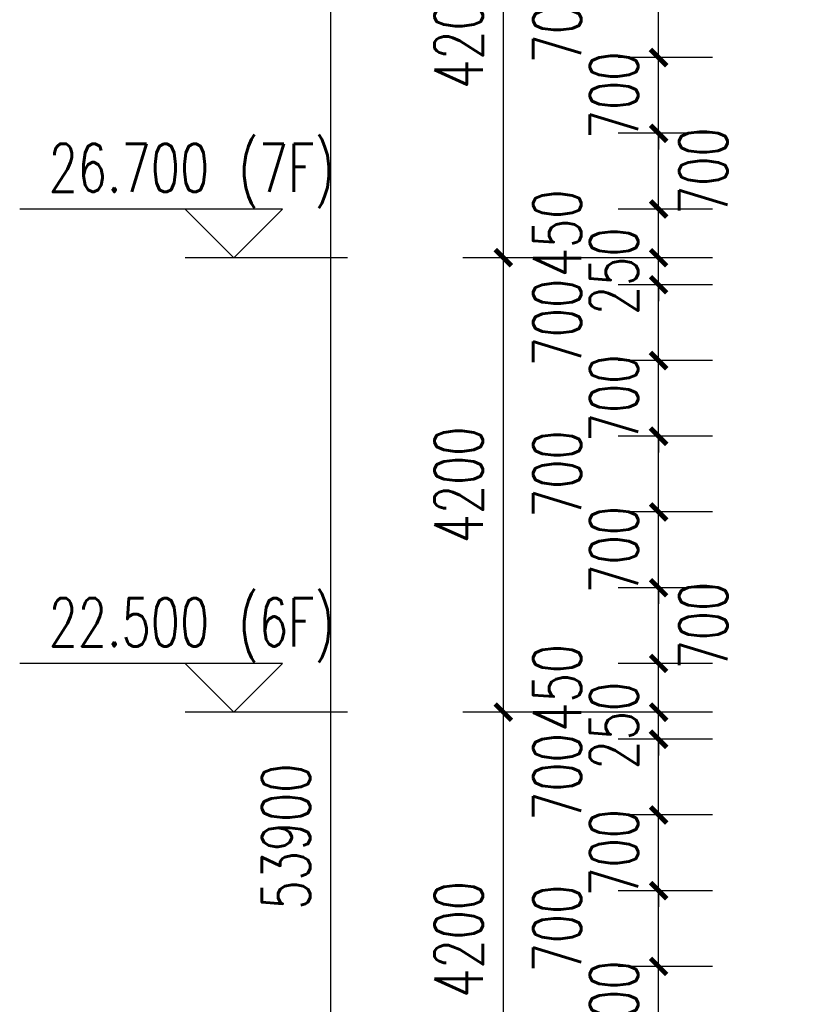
# Model space of a CAD drawing. Header units: millimetres. Extents: x 500457 to 783861, y -293374 to -162131.
# Tile 4 of 116: x 527470 to 534640, y -210551 to -201451. Entities that reach past the tile are written whole.
import ezdxf

# ---------------------------------------------------------------- set-up
doc = ezdxf.new("R2010")
doc.units = ezdxf.units.MM
doc.header["$LTSCALE"] = 1000
for name, color, linetype in [('DIM_ELEV', 3, 'Continuous'), ('PUB_DIM', 3, 'Continuous'), ('PUB_TEXT', 7, 'Continuous')]:
    doc.layers.add(name, color=color, linetype=linetype)
doc.styles.add('_TCH_DIM', font='SIMPLEX', dxfattribs={"bigfont": 'GBCBIG'})
doc.styles.add('_TCH_DIM_T3', font='SIMPLEX', dxfattribs={"width": 0.705882, "bigfont": 'GBCBIG'})
doc.dimstyles.new('_TCH_ARCH&&150', dxfattribs={"dimtxt": 446.25, "dimasz": 150, "dimexe": 375, "dimexo": 450, "dimgap": 189.375, "dimtad": 1, "dimdec": 0, "dimzin": 0, "dimdsep": 46, "dimtxsty": '_TCH_DIM_T3', "dimblk": 'ARCHTICK', "dimcen": 0.09, "dimclrt": 7, "dimazin": 2, "dimtfac": 1, "dimtdec": 0, "dimtix": 1, "dimtmove": 2, "dimatfit": 3, "dimfxl": 1, "dimtolj": 1, "dimtzin": 0, "dimarcsym": 0})

# ---------------------------------------------------------------- blocks, each defined once
blk = doc.blocks.new('_ArchTick')
at = {"color": 0, "linetype": 'ByBlock', "const_width": 0.3}
blk.add_lwpolyline([(-0.5, -0.5), (0.5, 0.5)], dxfattribs=at)
blk = doc.blocks.new('*D366')
at = {"layer": 'Defpoints', "color": 0, "transparency": 16777216}
for p in [(533376.6, -210200.7), (534324.4, -210200.7), (534324.4, -210900.7)]:
    blk.add_point(p, dxfattribs=at)
at = {"layer": 'PUB_DIM', "color": 0, "lineweight": -2, "transparency": 16777216}
for p, q in [((533376.6, -210200.7), (533376.6, -210050.7)), ((533874.4, -210200.7), (533001.6, -210200.7)), ((533376.6, -210900.7), (533376.6, -210200.7)), ((533874.4, -210900.7), (533001.6, -210900.7)), ((533376.6, -210900.7), (533376.6, -211050.7))]:
    blk.add_line(p, q, dxfattribs=at)
at = {"layer": 'PUB_DIM', "color": 0, "lineweight": -2, "transparency": 16777216, "xscale": 150, "yscale": 150, "zscale": 150}
for p, rotation in [((533376.6, -210200.7), 270), ((533376.6, -210900.7), 90)]:
    blk.add_blockref('_ArchTick', p, dxfattribs=dict(at, rotation=rotation))
at = {"layer": 'PUB_DIM', "color": 7, "transparency": 16777216, "insert": (532964.1, -210550.7), "char_height": 446.25, "attachment_point": 5, "rotation": 90, "style": '_TCH_DIM_T3'}
blk.add_mtext('\\A1;700', dxfattribs=at)
blk = doc.blocks.new('*D367')
at = {"layer": 'Defpoints', "color": 0, "transparency": 16777216}
for p in [(533376.6, -209500.7), (534324.4, -209500.7), (534324.4, -210200.7)]:
    blk.add_point(p, dxfattribs=at)
at = {"layer": 'PUB_DIM', "color": 0, "lineweight": -2, "transparency": 16777216}
for p, q in [((533874.4, -209500.7), (533001.6, -209500.7)), ((533376.6, -210200.7), (533376.6, -209500.7)), ((533874.4, -210200.7), (533001.6, -210200.7))]:
    blk.add_line(p, q, dxfattribs=at)
at = {"layer": 'PUB_DIM', "color": 0, "lineweight": -2, "transparency": 16777216, "xscale": 150, "yscale": 150, "zscale": 150}
for p, rotation in [((533376.6, -209500.7), 90), ((533376.6, -210200.7), 270)]:
    blk.add_blockref('_ArchTick', p, dxfattribs=dict(at, rotation=rotation))
at = {"layer": 'PUB_DIM', "color": 7, "transparency": 16777216, "insert": (532439.1, -209850.7), "char_height": 446.25, "attachment_point": 5, "rotation": 90, "style": '_TCH_DIM_T3'}
blk.add_mtext('\\A1;700', dxfattribs=at)
blk = doc.blocks.new('*D368')
at = {"layer": 'Defpoints', "color": 0, "transparency": 16777216}
for p in [(533376.6, -208800.7), (534324.4, -208800.7), (534324.4, -209500.7)]:
    blk.add_point(p, dxfattribs=at)
at = {"layer": 'PUB_DIM', "color": 0, "lineweight": -2, "transparency": 16777216}
for p, q in [((533376.6, -208800.7), (533376.6, -208650.7)), ((533874.4, -208800.7), (533001.6, -208800.7)), ((533376.6, -209500.7), (533376.6, -208800.7)), ((533874.4, -209500.7), (533001.6, -209500.7)), ((533376.6, -209500.7), (533376.6, -209650.7))]:
    blk.add_line(p, q, dxfattribs=at)
at = {"layer": 'PUB_DIM', "color": 0, "lineweight": -2, "transparency": 16777216, "xscale": 150, "yscale": 150, "zscale": 150}
for p, rotation in [((533376.6, -208800.7), 270), ((533376.6, -209500.7), 90)]:
    blk.add_blockref('_ArchTick', p, dxfattribs=dict(at, rotation=rotation))
at = {"layer": 'PUB_DIM', "color": 7, "transparency": 16777216, "insert": (532964.1, -209150.7), "char_height": 446.25, "attachment_point": 5, "rotation": 90, "style": '_TCH_DIM_T3'}
blk.add_mtext('\\A1;700', dxfattribs=at)
blk = doc.blocks.new('*D369')
at = {"layer": 'Defpoints', "color": 0, "transparency": 16777216}
for p in [(533376.6, -208100.7), (534324.4, -208100.7), (534324.4, -208800.7)]:
    blk.add_point(p, dxfattribs=at)
at = {"layer": 'PUB_DIM', "color": 0, "lineweight": -2, "transparency": 16777216}
for p, q in [((533874.4, -208100.7), (533001.6, -208100.7)), ((533376.6, -208800.7), (533376.6, -208100.7)), ((533874.4, -208800.7), (533001.6, -208800.7))]:
    blk.add_line(p, q, dxfattribs=at)
at = {"layer": 'PUB_DIM', "color": 0, "lineweight": -2, "transparency": 16777216, "xscale": 150, "yscale": 150, "zscale": 150}
for p, rotation in [((533376.6, -208100.7), 90), ((533376.6, -208800.7), 270)]:
    blk.add_blockref('_ArchTick', p, dxfattribs=dict(at, rotation=rotation))
at = {"layer": 'PUB_DIM', "color": 7, "transparency": 16777216, "insert": (532439.1, -208450.7), "char_height": 446.25, "attachment_point": 5, "rotation": 90, "style": '_TCH_DIM_T3'}
blk.add_mtext('\\A1;700', dxfattribs=at)
blk = doc.blocks.new('*D370')
at = {"layer": 'Defpoints', "color": 0, "transparency": 16777216}
for p in [(533376.6, -207850.7), (534324.4, -207850.7), (534324.4, -208100.7)]:
    blk.add_point(p, dxfattribs=at)
at = {"layer": 'PUB_DIM', "color": 0, "lineweight": -2, "transparency": 16777216}
for p, q in [((533376.6, -207850.7), (533376.6, -207700.7)), ((533874.4, -207850.7), (533001.6, -207850.7)), ((533376.6, -208100.7), (533376.6, -207850.7)), ((533874.4, -208100.7), (533001.6, -208100.7)), ((533376.6, -208100.7), (533376.6, -208250.7))]:
    blk.add_line(p, q, dxfattribs=at)
at = {"layer": 'PUB_DIM', "color": 0, "lineweight": -2, "transparency": 16777216, "xscale": 150, "yscale": 150, "zscale": 150}
for p, rotation in [((533376.6, -207850.7), 270), ((533376.6, -208100.7), 90)]:
    blk.add_blockref('_ArchTick', p, dxfattribs=dict(at, rotation=rotation))
at = {"layer": 'PUB_DIM', "color": 7, "transparency": 16777216, "insert": (532964.1, -207975.7), "char_height": 446.25, "attachment_point": 5, "rotation": 90, "style": '_TCH_DIM_T3'}
blk.add_mtext('\\A1;250', dxfattribs=at)
blk = doc.blocks.new('*D371')
at = {"layer": 'Defpoints', "color": 0, "transparency": 16777216}
for p in [(533376.6, -207400.7), (534324.4, -207400.7), (534324.4, -207850.7)]:
    blk.add_point(p, dxfattribs=at)
at = {"layer": 'PUB_DIM', "color": 0, "lineweight": -2, "transparency": 16777216}
for p, q in [((533874.4, -207400.7), (533001.6, -207400.7)), ((533376.6, -207850.7), (533376.6, -207400.7)), ((533874.4, -207850.7), (533001.6, -207850.7))]:
    blk.add_line(p, q, dxfattribs=at)
at = {"layer": 'PUB_DIM', "color": 0, "lineweight": -2, "transparency": 16777216, "xscale": 150, "yscale": 150, "zscale": 150}
for p, rotation in [((533376.6, -207400.7), 90), ((533376.6, -207850.7), 270)]:
    blk.add_blockref('_ArchTick', p, dxfattribs=dict(at, rotation=rotation))
at = {"layer": 'PUB_DIM', "color": 7, "transparency": 16777216, "insert": (532439.1, -207625.7), "char_height": 446.25, "attachment_point": 5, "rotation": 90, "style": '_TCH_DIM_T3'}
blk.add_mtext('\\A1;450', dxfattribs=at)
blk = doc.blocks.new('*D372')
at = {"layer": 'Defpoints', "color": 0, "transparency": 16777216}
for p in [(533376.6, -206700.7), (534324.4, -206700.7), (534324.4, -207400.7)]:
    blk.add_point(p, dxfattribs=at)
at = {"layer": 'PUB_DIM', "color": 0, "lineweight": -2, "transparency": 16777216}
for p, q in [((533874.4, -206700.7), (533001.6, -206700.7)), ((533376.6, -207400.7), (533376.6, -206700.7)), ((533874.4, -207400.7), (533001.6, -207400.7))]:
    blk.add_line(p, q, dxfattribs=at)
at = {"layer": 'PUB_DIM', "color": 0, "lineweight": -2, "transparency": 16777216, "xscale": 150, "yscale": 150, "zscale": 150}
for p, rotation in [((533376.6, -206700.7), 90), ((533376.6, -207400.7), 270)]:
    blk.add_blockref('_ArchTick', p, dxfattribs=dict(at, rotation=rotation))
at = {"layer": 'PUB_DIM', "color": 7, "transparency": 16777216, "insert": (533789.1, -207050.7), "char_height": 446.25, "attachment_point": 5, "rotation": 90, "style": '_TCH_DIM_T3'}
blk.add_mtext('\\A1;700', dxfattribs=at)
blk = doc.blocks.new('*D373')
at = {"layer": 'Defpoints', "color": 0, "transparency": 16777216}
for p in [(533376.6, -206000.7), (534324.4, -206000.7), (534324.4, -206700.7)]:
    blk.add_point(p, dxfattribs=at)
at = {"layer": 'PUB_DIM', "color": 0, "lineweight": -2, "transparency": 16777216}
for p, q in [((533376.6, -206000.7), (533376.6, -205850.7)), ((533874.4, -206000.7), (533001.6, -206000.7)), ((533376.6, -206700.7), (533376.6, -206000.7)), ((533874.4, -206700.7), (533001.6, -206700.7)), ((533376.6, -206700.7), (533376.6, -206850.7))]:
    blk.add_line(p, q, dxfattribs=at)
at = {"layer": 'PUB_DIM', "color": 0, "lineweight": -2, "transparency": 16777216, "xscale": 150, "yscale": 150, "zscale": 150}
for p, rotation in [((533376.6, -206000.7), 270), ((533376.6, -206700.7), 90)]:
    blk.add_blockref('_ArchTick', p, dxfattribs=dict(at, rotation=rotation))
at = {"layer": 'PUB_DIM', "color": 7, "transparency": 16777216, "insert": (532964.1, -206350.7), "char_height": 446.25, "attachment_point": 5, "rotation": 90, "style": '_TCH_DIM_T3'}
blk.add_mtext('\\A1;700', dxfattribs=at)
blk = doc.blocks.new('*D374')
at = {"layer": 'Defpoints', "color": 0, "transparency": 16777216}
for p in [(533376.6, -205300.7), (534324.4, -205300.7), (534324.4, -206000.7)]:
    blk.add_point(p, dxfattribs=at)
at = {"layer": 'PUB_DIM', "color": 0, "lineweight": -2, "transparency": 16777216}
for p, q in [((533874.4, -205300.7), (533001.6, -205300.7)), ((533376.6, -206000.7), (533376.6, -205300.7)), ((533874.4, -206000.7), (533001.6, -206000.7))]:
    blk.add_line(p, q, dxfattribs=at)
at = {"layer": 'PUB_DIM', "color": 0, "lineweight": -2, "transparency": 16777216, "xscale": 150, "yscale": 150, "zscale": 150}
for p, rotation in [((533376.6, -205300.7), 90), ((533376.6, -206000.7), 270)]:
    blk.add_blockref('_ArchTick', p, dxfattribs=dict(at, rotation=rotation))
at = {"layer": 'PUB_DIM', "color": 7, "transparency": 16777216, "insert": (532439.1, -205650.7), "char_height": 446.25, "attachment_point": 5, "rotation": 90, "style": '_TCH_DIM_T3'}
blk.add_mtext('\\A1;700', dxfattribs=at)
blk = doc.blocks.new('*D375')
at = {"layer": 'Defpoints', "color": 0, "transparency": 16777216}
for p in [(533376.6, -204600.7), (534324.4, -204600.7), (534324.4, -205300.7)]:
    blk.add_point(p, dxfattribs=at)
at = {"layer": 'PUB_DIM', "color": 0, "lineweight": -2, "transparency": 16777216}
for p, q in [((533376.6, -204600.7), (533376.6, -204450.7)), ((533874.4, -204600.7), (533001.6, -204600.7)), ((533376.6, -205300.7), (533376.6, -204600.7)), ((533874.4, -205300.7), (533001.6, -205300.7)), ((533376.6, -205300.7), (533376.6, -205450.7))]:
    blk.add_line(p, q, dxfattribs=at)
at = {"layer": 'PUB_DIM', "color": 0, "lineweight": -2, "transparency": 16777216, "xscale": 150, "yscale": 150, "zscale": 150}
for p, rotation in [((533376.6, -204600.7), 270), ((533376.6, -205300.7), 90)]:
    blk.add_blockref('_ArchTick', p, dxfattribs=dict(at, rotation=rotation))
at = {"layer": 'PUB_DIM', "color": 7, "transparency": 16777216, "insert": (532964.1, -204950.7), "char_height": 446.25, "attachment_point": 5, "rotation": 90, "style": '_TCH_DIM_T3'}
blk.add_mtext('\\A1;700', dxfattribs=at)
blk = doc.blocks.new('*D376')
at = {"layer": 'Defpoints', "color": 0, "transparency": 16777216}
for p in [(533376.6, -203900.7), (534324.4, -203900.7), (534324.4, -204600.7)]:
    blk.add_point(p, dxfattribs=at)
at = {"layer": 'PUB_DIM', "color": 0, "lineweight": -2, "transparency": 16777216}
for p, q in [((533874.4, -203900.7), (533001.6, -203900.7)), ((533376.6, -204600.7), (533376.6, -203900.7)), ((533874.4, -204600.7), (533001.6, -204600.7))]:
    blk.add_line(p, q, dxfattribs=at)
at = {"layer": 'PUB_DIM', "color": 0, "lineweight": -2, "transparency": 16777216, "xscale": 150, "yscale": 150, "zscale": 150}
for p, rotation in [((533376.6, -203900.7), 90), ((533376.6, -204600.7), 270)]:
    blk.add_blockref('_ArchTick', p, dxfattribs=dict(at, rotation=rotation))
at = {"layer": 'PUB_DIM', "color": 7, "transparency": 16777216, "insert": (532439.1, -204250.7), "char_height": 446.25, "attachment_point": 5, "rotation": 90, "style": '_TCH_DIM_T3'}
blk.add_mtext('\\A1;700', dxfattribs=at)
blk = doc.blocks.new('*D377')
at = {"layer": 'Defpoints', "color": 0, "transparency": 16777216}
for p in [(533376.6, -203650.7), (534324.4, -203650.7), (534324.4, -203900.7)]:
    blk.add_point(p, dxfattribs=at)
at = {"layer": 'PUB_DIM', "color": 0, "lineweight": -2, "transparency": 16777216}
for p, q in [((533376.6, -203650.7), (533376.6, -203500.7)), ((533874.4, -203650.7), (533001.6, -203650.7)), ((533376.6, -203900.7), (533376.6, -203650.7)), ((533874.4, -203900.7), (533001.6, -203900.7)), ((533376.6, -203900.7), (533376.6, -204050.7))]:
    blk.add_line(p, q, dxfattribs=at)
at = {"layer": 'PUB_DIM', "color": 0, "lineweight": -2, "transparency": 16777216, "xscale": 150, "yscale": 150, "zscale": 150}
for p, rotation in [((533376.6, -203650.7), 270), ((533376.6, -203900.7), 90)]:
    blk.add_blockref('_ArchTick', p, dxfattribs=dict(at, rotation=rotation))
at = {"layer": 'PUB_DIM', "color": 7, "transparency": 16777216, "insert": (532964.1, -203775.7), "char_height": 446.25, "attachment_point": 5, "rotation": 90, "style": '_TCH_DIM_T3'}
blk.add_mtext('\\A1;250', dxfattribs=at)
blk = doc.blocks.new('*D378')
at = {"layer": 'Defpoints', "color": 0, "transparency": 16777216}
for p in [(533376.6, -203200.7), (534324.4, -203200.7), (534324.4, -203650.7)]:
    blk.add_point(p, dxfattribs=at)
at = {"layer": 'PUB_DIM', "color": 0, "lineweight": -2, "transparency": 16777216}
for p, q in [((533874.4, -203200.7), (533001.6, -203200.7)), ((533376.6, -203650.7), (533376.6, -203200.7)), ((533874.4, -203650.7), (533001.6, -203650.7))]:
    blk.add_line(p, q, dxfattribs=at)
at = {"layer": 'PUB_DIM', "color": 0, "lineweight": -2, "transparency": 16777216, "xscale": 150, "yscale": 150, "zscale": 150}
for p, rotation in [((533376.6, -203200.7), 90), ((533376.6, -203650.7), 270)]:
    blk.add_blockref('_ArchTick', p, dxfattribs=dict(at, rotation=rotation))
at = {"layer": 'PUB_DIM', "color": 7, "transparency": 16777216, "insert": (532439.1, -203425.7), "char_height": 446.25, "attachment_point": 5, "rotation": 90, "style": '_TCH_DIM_T3'}
blk.add_mtext('\\A1;450', dxfattribs=at)
blk = doc.blocks.new('*D379')
at = {"layer": 'Defpoints', "color": 0, "transparency": 16777216}
for p in [(533376.6, -202500.7), (534324.4, -202500.7), (534324.4, -203200.7)]:
    blk.add_point(p, dxfattribs=at)
at = {"layer": 'PUB_DIM', "color": 0, "lineweight": -2, "transparency": 16777216}
for p, q in [((533874.4, -202500.7), (533001.6, -202500.7)), ((533376.6, -203200.7), (533376.6, -202500.7)), ((533874.4, -203200.7), (533001.6, -203200.7))]:
    blk.add_line(p, q, dxfattribs=at)
at = {"layer": 'PUB_DIM', "color": 0, "lineweight": -2, "transparency": 16777216, "xscale": 150, "yscale": 150, "zscale": 150}
for p, rotation in [((533376.6, -202500.7), 90), ((533376.6, -203200.7), 270)]:
    blk.add_blockref('_ArchTick', p, dxfattribs=dict(at, rotation=rotation))
at = {"layer": 'PUB_DIM', "color": 7, "transparency": 16777216, "insert": (533789.1, -202850.7), "char_height": 446.25, "attachment_point": 5, "rotation": 90, "style": '_TCH_DIM_T3'}
blk.add_mtext('\\A1;700', dxfattribs=at)
blk = doc.blocks.new('*D380')
at = {"layer": 'Defpoints', "color": 0, "transparency": 16777216}
for p in [(533376.6, -201800.7), (534324.4, -201800.7), (534324.4, -202500.7)]:
    blk.add_point(p, dxfattribs=at)
at = {"layer": 'PUB_DIM', "color": 0, "lineweight": -2, "transparency": 16777216}
for p, q in [((533376.6, -201800.7), (533376.6, -201650.7)), ((533874.4, -201800.7), (533001.6, -201800.7)), ((533376.6, -202500.7), (533376.6, -201800.7)), ((533874.4, -202500.7), (533001.6, -202500.7)), ((533376.6, -202500.7), (533376.6, -202650.7))]:
    blk.add_line(p, q, dxfattribs=at)
at = {"layer": 'PUB_DIM', "color": 0, "lineweight": -2, "transparency": 16777216, "xscale": 150, "yscale": 150, "zscale": 150}
for p, rotation in [((533376.6, -201800.7), 270), ((533376.6, -202500.7), 90)]:
    blk.add_blockref('_ArchTick', p, dxfattribs=dict(at, rotation=rotation))
at = {"layer": 'PUB_DIM', "color": 7, "transparency": 16777216, "insert": (532964.1, -202150.7), "char_height": 446.25, "attachment_point": 5, "rotation": 90, "style": '_TCH_DIM_T3'}
blk.add_mtext('\\A1;700', dxfattribs=at)
blk = doc.blocks.new('*D381')
at = {"layer": 'Defpoints', "color": 0, "transparency": 16777216}
for p in [(533376.6, -201100.7), (534324.4, -201100.7), (534324.4, -201800.7)]:
    blk.add_point(p, dxfattribs=at)
at = {"layer": 'PUB_DIM', "color": 0, "lineweight": -2, "transparency": 16777216}
for p, q in [((533874.4, -201100.7), (533001.6, -201100.7)), ((533376.6, -201800.7), (533376.6, -201100.7)), ((533874.4, -201800.7), (533001.6, -201800.7))]:
    blk.add_line(p, q, dxfattribs=at)
at = {"layer": 'PUB_DIM', "color": 0, "lineweight": -2, "transparency": 16777216, "xscale": 150, "yscale": 150, "zscale": 150}
for p, rotation in [((533376.6, -201100.7), 90), ((533376.6, -201800.7), 270)]:
    blk.add_blockref('_ArchTick', p, dxfattribs=dict(at, rotation=rotation))
at = {"layer": 'PUB_DIM', "color": 7, "transparency": 16777216, "insert": (532439.1, -201450.7), "char_height": 446.25, "attachment_point": 5, "rotation": 90, "style": '_TCH_DIM_T3'}
blk.add_mtext('\\A1;700', dxfattribs=at)
blk = doc.blocks.new('*D413')
at = {"layer": 'Defpoints', "color": 0, "transparency": 16777216}
for p in [(530345.2, -182050.7), (534640.3, -182050.7), (534640.3, -235950.7)]:
    blk.add_point(p, dxfattribs=at)
at = {"layer": 'PUB_DIM', "color": 0, "lineweight": -2, "transparency": 16777216}
for p, q in [((534190.3, -182050.7), (529970.2, -182050.7)), ((530345.2, -235950.7), (530345.2, -182050.7)), ((534190.3, -235950.7), (529970.2, -235950.7))]:
    blk.add_line(p, q, dxfattribs=at)
at = {"layer": 'PUB_DIM', "color": 0, "lineweight": -2, "transparency": 16777216, "xscale": 150, "yscale": 150, "zscale": 150}
for p, rotation in [((530345.2, -182050.7), 90), ((530345.2, -235950.7), 270)]:
    blk.add_blockref('_ArchTick', p, dxfattribs=dict(at, rotation=rotation))
at = {"layer": 'PUB_DIM', "color": 7, "transparency": 16777216, "insert": (529932.7, -209000.7), "char_height": 446.25, "attachment_point": 5, "rotation": 90, "style": '_TCH_DIM_T3'}
blk.add_mtext('\\A1;53900', dxfattribs=at)
blk = doc.blocks.new('*D419')
at = {"layer": 'Defpoints', "color": 0, "transparency": 16777216}
for p in [(531941.5, -207850.7), (533905, -207850.7), (533905, -212050.7)]:
    blk.add_point(p, dxfattribs=at)
at = {"layer": 'PUB_DIM', "color": 0, "lineweight": -2, "transparency": 16777216}
for p, q in [((533455, -207850.7), (531566.5, -207850.7)), ((531941.5, -212050.7), (531941.5, -207850.7)), ((533455, -212050.7), (531566.5, -212050.7))]:
    blk.add_line(p, q, dxfattribs=at)
at = {"layer": 'PUB_DIM', "color": 0, "lineweight": -2, "transparency": 16777216, "xscale": 150, "yscale": 150, "zscale": 150}
for p, rotation in [((531941.5, -207850.7), 90), ((531941.5, -212050.7), 270)]:
    blk.add_blockref('_ArchTick', p, dxfattribs=dict(at, rotation=rotation))
at = {"layer": 'PUB_DIM', "color": 7, "transparency": 16777216, "insert": (531529, -209950.7), "char_height": 446.25, "attachment_point": 5, "rotation": 90, "style": '_TCH_DIM_T3'}
blk.add_mtext('\\A1;4200', dxfattribs=at)
blk = doc.blocks.new('*D420')
at = {"layer": 'Defpoints', "color": 0, "transparency": 16777216}
for p in [(531941.5, -203650.7), (533905, -203650.7), (533905, -207850.7)]:
    blk.add_point(p, dxfattribs=at)
at = {"layer": 'PUB_DIM', "color": 0, "lineweight": -2, "transparency": 16777216}
for p, q in [((533455, -203650.7), (531566.5, -203650.7)), ((531941.5, -207850.7), (531941.5, -203650.7)), ((533455, -207850.7), (531566.5, -207850.7))]:
    blk.add_line(p, q, dxfattribs=at)
at = {"layer": 'PUB_DIM', "color": 0, "lineweight": -2, "transparency": 16777216, "xscale": 150, "yscale": 150, "zscale": 150}
for p, rotation in [((531941.5, -203650.7), 90), ((531941.5, -207850.7), 270)]:
    blk.add_blockref('_ArchTick', p, dxfattribs=dict(at, rotation=rotation))
at = {"layer": 'PUB_DIM', "color": 7, "transparency": 16777216, "insert": (531529, -205750.7), "char_height": 446.25, "attachment_point": 5, "rotation": 90, "style": '_TCH_DIM_T3'}
blk.add_mtext('\\A1;4200', dxfattribs=at)
blk = doc.blocks.new('*D421')
at = {"layer": 'Defpoints', "color": 0, "transparency": 16777216}
for p in [(531941.5, -199450.7), (533905, -199450.7), (533905, -203650.7)]:
    blk.add_point(p, dxfattribs=at)
at = {"layer": 'PUB_DIM', "color": 0, "lineweight": -2, "transparency": 16777216}
for p, q in [((533455, -199450.7), (531566.5, -199450.7)), ((531941.5, -203650.7), (531941.5, -199450.7)), ((533455, -203650.7), (531566.5, -203650.7))]:
    blk.add_line(p, q, dxfattribs=at)
at = {"layer": 'PUB_DIM', "color": 0, "lineweight": -2, "transparency": 16777216, "xscale": 150, "yscale": 150, "zscale": 150}
for p, rotation in [((531941.5, -199450.7), 90), ((531941.5, -203650.7), 270)]:
    blk.add_blockref('_ArchTick', p, dxfattribs=dict(at, rotation=rotation))
at = {"layer": 'PUB_DIM', "color": 7, "transparency": 16777216, "insert": (531529, -201550.7), "char_height": 446.25, "attachment_point": 5, "rotation": 90, "style": '_TCH_DIM_T3'}
blk.add_mtext('\\A1;4200', dxfattribs=at)

msp = doc.modelspace()

# ---------------------------------------------------------------- linework, layer by layer
at = {"layer": 'DIM_ELEV'}
for p, q in [((529900.4, -203200.7), (527470.4, -203200.7)), ((529450.4, -203650.7), (529000.4, -203200.7)), ((529450.4, -203650.7), (529900.4, -203200.7)), ((530500.4, -203650.7), (529000.4, -203650.7)), ((529900.4, -207400.7), (527470.4, -207400.7)), ((529450.4, -207850.7), (529000.4, -207400.7)), ((529450.4, -207850.7), (529900.4, -207400.7)), ((530500.4, -207850.7), (529000.4, -207850.7))]:
    msp.add_line(p, q, dxfattribs=at)

# ---------------------------------------------------------------- texts
at = {"layer": 'PUB_TEXT', "style": '_TCH_DIM', "width": 0.705882}
for s, p in [('(7F)', (529492.4, -203043.2)), ('26.700', (527737.4, -203043.2)), ('(6F)', (529492.4, -207243.2)), ('22.500', (527737.4, -207243.2))]:
    msp.add_text(s, height=446.25, dxfattribs=at).set_placement(p)

# ---------------------------------------------------------------- dimensions: what is measured, and where the dimension line sits
at = {"layer": 'PUB_DIM'}
for p1, p2, distance, picture, middle in [((534640.3, -235950.7), (534640.3, -182050.7), 4295.1, '*D413', (529932.7, -209000.7)), ((533905, -203650.7), (533905, -199450.7), 1963.5, '*D421', (531529, -201550.7)), ((534324.4, -202500.7), (534324.4, -201800.7), 947.8, '*D380', (532964.1, -202150.7)), ((534324.4, -203900.7), (534324.4, -203650.7), 947.8, '*D377', (532964.1, -203775.7)), ((533905, -207850.7), (533905, -203650.7), 1963.5, '*D420', (531529, -205750.7)), ((534324.4, -205300.7), (534324.4, -204600.7), 947.8, '*D375', (532964.1, -204950.7)), ((534324.4, -206700.7), (534324.4, -206000.7), 947.8, '*D373', (532964.1, -206350.7)), ((534324.4, -208100.7), (534324.4, -207850.7), 947.8, '*D370', (532964.1, -207975.7)), ((533905, -212050.7), (533905, -207850.7), 1963.5, '*D419', (531529, -209950.7)), ((534324.4, -209500.7), (534324.4, -208800.7), 947.8, '*D368', (532964.1, -209150.7)), ((534324.4, -210900.7), (534324.4, -210200.7), 947.8, '*D366', (532964.1, -210550.7))]:
    dim = msp.add_aligned_dim(p1=p1, p2=p2, distance=distance, dimstyle='_TCH_ARCH&&150', dxfattribs=at)
    dim.commit()
    dim.dimension.update_dxf_attribs({"geometry": picture, "text_midpoint": middle})
for base, p1, p2, picture, middle in [((533376.6, -201100.7), (534324.4, -201800.7), (534324.4, -201100.7), '*D381', (532439.1, -201450.7)), ((533376.6, -202500.7), (534324.4, -203200.7), (534324.4, -202500.7), '*D379', (533789.1, -202850.7)), ((533376.6, -203200.7), (534324.4, -203650.7), (534324.4, -203200.7), '*D378', (532439.1, -203425.7)), ((533376.6, -203900.7), (534324.4, -204600.7), (534324.4, -203900.7), '*D376', (532439.1, -204250.7)), ((533376.6, -205300.7), (534324.4, -206000.7), (534324.4, -205300.7), '*D374', (532439.1, -205650.7)), ((533376.6, -206700.7), (534324.4, -207400.7), (534324.4, -206700.7), '*D372', (533789.1, -207050.7)), ((533376.6, -207400.7), (534324.4, -207850.7), (534324.4, -207400.7), '*D371', (532439.1, -207625.7)), ((533376.6, -208100.7), (534324.4, -208800.7), (534324.4, -208100.7), '*D369', (532439.1, -208450.7)), ((533376.6, -209500.7), (534324.4, -210200.7), (534324.4, -209500.7), '*D367', (532439.1, -209850.7))]:
    dim = msp.add_linear_dim(base=base, p1=p1, p2=p2, angle=90, dimstyle='_TCH_ARCH&&150', dxfattribs=at)
    dim.commit()
    dim.dimension.update_dxf_attribs({"geometry": picture, "text_midpoint": middle, "dimtype": 129})

doc.saveas('drawing.dxf')
